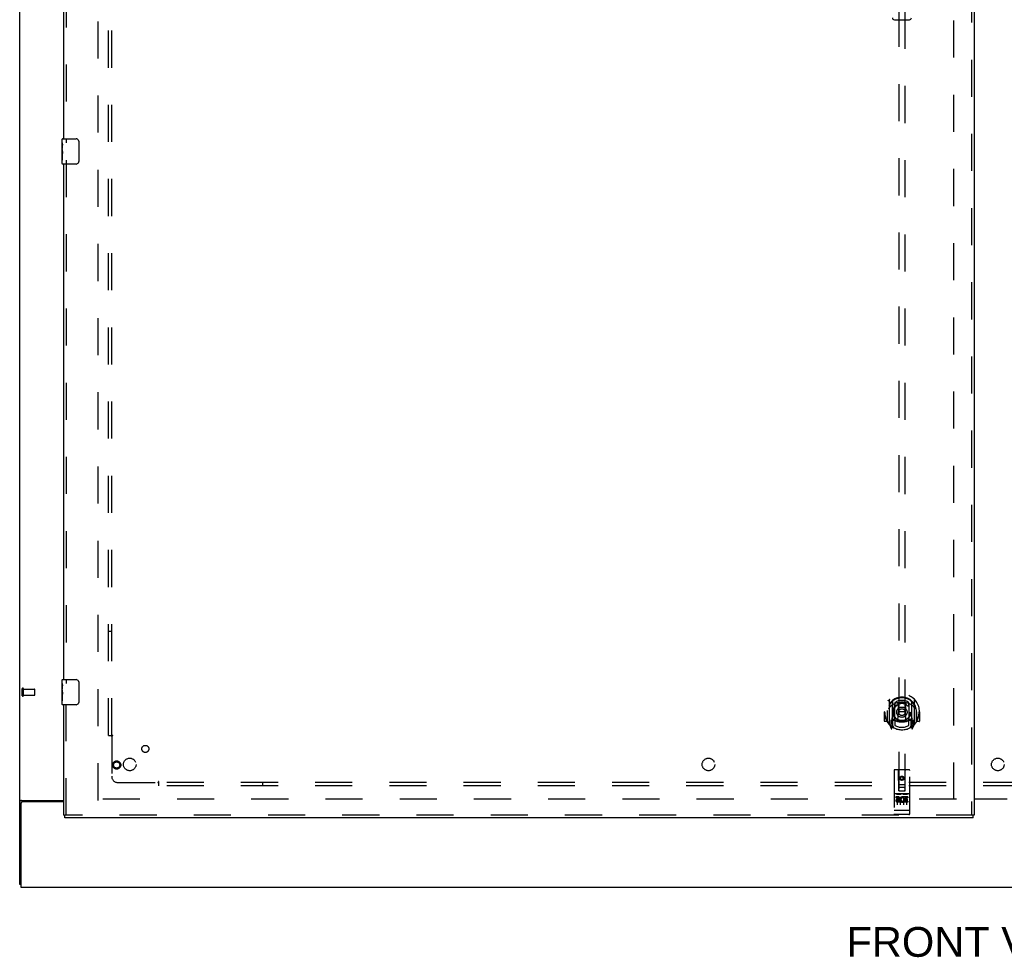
# Model space of a CAD drawing. Header units: inches. Extents: x 0 to 268, y 0 to 174.
# Tile 3 of 88: x 54 to 93, y 46 to 83. Entities that reach past the tile are written whole.
import ezdxf

# ---------------------------------------------------------------- set-up
doc = ezdxf.new("R2010")
doc.units = ezdxf.units.IN
doc.header["$LTSCALE"] = 14.749625
doc.header["$MEASUREMENT"] = 0
doc.linetypes.add('HIDDEN', pattern=[0.2, 0.1, -0.1])
doc.layers.get('0').update_dxf_attribs({"linetype": 'CONTINUOUS'})
for name, color, linetype in [('DEFAULT_2', 8, 'HIDDEN'), ('DIMENSIONS', 7, 'CONTINUOUS'), ('LEFTHAND_DOOR_ASSEMBLY', 7, 'CONTINUOUS'), ('SUBPANEL', 7, 'CONTINUOUS')]:
    doc.layers.add(name, color=color, linetype=linetype)
doc.styles.get("Standard").update_dxf_attribs({"font": 'arial.ttf'})

msp = doc.modelspace()

# ---------------------------------------------------------------- linework, layer by layer
at = {"color": 3, "linetype": 'Continuous'}
for p, q in [((54.158, 48.511), (54.158, 128.303)), ((54.21, 51.743), (54.21, 48.407)), ((54.228, 51.855), (55.908, 51.855)), ((55.908, 51.803), (54.27, 51.803)), ((92.096, 51.922), (93.408, 51.922)), ((93.408, 51.907), (92.096, 51.907)), ((54.21, 48.407), (131.856, 48.407))]:
    msp.add_line(p, q, dxfattribs=at)
at = {"color": 7, "linetype": 'Continuous'}
msp.add_line((54.21, 48.511), (54.158, 48.511), dxfattribs=at)
at = {"color": 3, "linetype": 'Continuous'}
for points in [[(54.194, 51.841), (54.19, 51.839), (54.186, 51.838), (54.182, 51.836), (54.179, 51.835), (54.176, 51.834), (54.173, 51.832), (54.17, 51.831), (54.167, 51.829), (54.165, 51.827), (54.163, 51.826), (54.162, 51.824), (54.161, 51.822), (54.16, 51.82), (54.159, 51.819), (54.158, 51.817), (54.158, 51.814)], [(54.228, 51.855), (54.226, 51.854), (54.224, 51.852), (54.221, 51.85), (54.218, 51.849), (54.214, 51.847), (54.21, 51.846), (54.206, 51.845), (54.202, 51.843), (54.194, 51.841)]]:
    msp.add_lwpolyline(points, dxfattribs=at)
msp.add_arc((54.27, 51.743), 0.06, 90, 180, dxfattribs=at)
at = {"layer": 'DEFAULT_2', "color": 8, "linetype": 'HIDDEN'}
for p, q in [((57.283, 51.855), (57.283, 124.959)), ((91.283, 51.886), (91.283, 124.928)), ((54.262, 56.015), (54.262, 56.299)), ((54.305, 56.015), (54.305, 56.299)), ((54.305, 56.281), (54.752, 56.281)), ((54.305, 56.033), (54.752, 56.033)), ((54.762, 56.043), (54.762, 56.271)), ((91.387, 51.907), (57.297, 51.907))]:
    msp.add_line(p, q, dxfattribs=at)
for centre, radius, start, end in [((54.284, 56.299), 0.0215, 360, 180), ((54.284, 56.015), 0.0215, 180, 0), ((54.752, 56.271), 0.01, 360, 90), ((54.752, 56.043), 0.01, 270, 0)]:
    msp.add_arc(centre, radius, start, end, dxfattribs=at)
at = {"layer": 'LEFTHAND_DOOR_ASSEMBLY', "color": 8, "linetype": 'HIDDEN'}
for p, q in [((91.992, 125.553), (91.992, 51.261)), ((56.012, 98.812), (56.012, 78.002)), ((89.096, 86.236), (89.096, 52.235)), ((89.346, 52.235), (89.346, 86.236)), ((56.012, 77.312), (56.012, 56.502)), ((56.012, 51.261), (56.012, 55.812)), ((88.721, 55.862), (88.721, 54.895)), ((88.838, 55.809), (88.838, 54.792)), ((88.846, 55.784), (88.846, 54.781)), ((88.938, 55.061), (88.938, 55.692)), ((88.946, 55.744), (88.946, 55.641)), ((89.058, 55.718), (89.088, 55.379)), ((89.383, 55.718), (89.353, 55.379)), ((89.496, 55.641), (89.496, 55.744)), ((89.503, 55.692), (89.503, 55.061)), ((89.596, 55.784), (89.596, 54.781)), ((89.603, 55.809), (89.603, 54.792)), ((89.721, 54.895), (89.721, 55.862)), ((88.536, 55.379), (88.521, 55.379)), ((88.521, 55.379), (88.521, 55.005)), ((88.638, 55.379), (88.653, 55.379)), ((88.638, 55.379), (88.638, 54.99)), ((88.646, 55.425), (88.646, 55.428)), ((88.646, 54.968), (88.646, 55.425)), ((89.058, 55.034), (89.088, 55.379)), ((89.353, 55.379), (89.088, 55.379)), ((89.384, 55.034), (89.353, 55.379)), ((89.803, 55.379), (89.788, 55.379)), ((89.796, 55.425), (89.796, 55.428)), ((89.796, 54.968), (89.796, 55.425)), ((89.803, 55.379), (89.803, 54.99)), ((89.921, 55.379), (89.906, 55.379)), ((89.921, 55.379), (89.921, 55.005)), ((88.638, 54.99), (88.536, 54.99)), ((88.638, 54.99), (88.646, 55.005)), ((88.725, 54.884), (88.795, 54.709)), ((88.838, 55.05), (88.778, 55.05)), ((88.778, 55.05), (88.778, 54.9)), ((88.778, 54.9), (88.846, 54.9)), ((88.816, 54.953), (88.787, 54.907)), ((88.817, 54.789), (88.821, 54.786)), ((88.824, 54.712), (88.838, 54.792)), ((88.916, 54.731), (88.846, 54.84)), ((88.848, 55.013), (88.848, 54.805)), ((88.938, 55.051), (88.866, 55.051)), ((88.934, 55.033), (88.868, 55.033)), ((88.946, 55.08), (88.946, 54.827)), ((89.496, 54.827), (89.496, 55.08)), ((89.576, 55.051), (89.503, 55.051)), ((89.573, 55.033), (89.507, 55.033)), ((89.596, 54.84), (89.526, 54.731)), ((89.593, 54.805), (89.593, 55.013)), ((89.596, 54.9), (89.663, 54.9)), ((89.663, 55.05), (89.603, 55.05)), ((89.603, 54.792), (89.618, 54.712)), ((89.624, 54.789), (89.625, 54.789)), ((89.625, 54.789), (89.625, 54.789)), ((89.625, 54.789), (89.625, 54.789)), ((89.655, 54.907), (89.626, 54.953)), ((89.646, 54.709), (89.716, 54.884)), ((89.663, 54.9), (89.663, 55.05)), ((89.795, 55.005), (89.803, 54.99)), ((89.906, 54.99), (89.803, 54.99)), ((88.908, 53.045), (88.908, 51.32)), ((89.503, 53.075), (88.938, 53.075)), ((89.094, 52.235), (89.091, 53.045)), ((89.347, 52.235), (89.351, 53.045)), ((89.533, 51.32), (89.533, 53.045)), ((89.093, 52.485), (89.348, 52.485)), ((89.221, 52.807), (89.158, 52.771)), ((89.158, 52.771), (89.168, 52.765)), ((89.158, 52.771), (89.158, 52.699)), ((89.158, 52.699), (89.168, 52.705)), ((89.158, 52.699), (89.221, 52.663)), ((89.221, 52.796), (89.168, 52.765)), ((89.168, 52.765), (89.168, 52.705)), ((89.168, 52.705), (89.221, 52.674)), ((89.283, 52.771), (89.221, 52.807)), ((89.221, 52.807), (89.221, 52.796)), ((89.273, 52.765), (89.221, 52.796)), ((89.221, 52.674), (89.273, 52.705)), ((89.221, 52.663), (89.283, 52.699)), ((89.221, 52.663), (89.221, 52.674)), ((89.283, 52.771), (89.273, 52.765)), ((89.273, 52.705), (89.273, 52.765)), ((89.283, 52.699), (89.273, 52.705)), ((89.283, 52.699), (89.283, 52.771)), ((89.503, 52.118), (88.938, 52.118)), ((89.01, 52.102), (89.182, 52.102)), ((89.094, 52.235), (89.116, 52.235)), ((89.116, 52.235), (89.326, 52.235)), ((89.306, 52.36), (89.136, 52.36)), ((89.26, 52.102), (89.432, 52.102)), ((89.326, 52.235), (89.347, 52.235)), ((89.076, 51.996), (88.984, 51.996)), ((88.984, 51.996), (88.984, 51.953)), ((89.076, 51.953), (88.984, 51.953)), ((89.033, 51.987), (89.033, 51.681)), ((89.08, 51.91), (89.034, 51.91)), ((89.076, 51.869), (89.048, 51.869)), ((89.14, 51.825), (89.048, 51.825)), ((89.14, 51.782), (89.048, 51.782)), ((89.14, 51.825), (89.14, 51.782)), ((89.158, 51.987), (89.158, 51.681)), ((89.272, 51.831), (89.289, 51.791)), ((89.283, 51.987), (89.283, 51.681)), ((89.297, 51.96), (89.284, 51.941)), ((89.293, 51.985), (89.297, 51.983)), ((89.453, 51.996), (89.297, 51.996)), ((89.297, 51.996), (89.297, 51.983)), ((89.297, 51.96), (89.297, 51.782)), ((89.453, 51.782), (89.297, 51.782)), ((89.453, 51.953), (89.339, 51.953)), ((89.339, 51.953), (89.339, 51.91)), ((89.431, 51.91), (89.339, 51.91)), ((89.431, 51.867), (89.339, 51.867)), ((89.339, 51.867), (89.339, 51.825)), ((89.453, 51.825), (89.339, 51.825)), ((89.408, 51.987), (89.408, 51.681)), ((89.431, 51.91), (89.431, 51.867)), ((89.453, 51.996), (89.453, 51.953)), ((89.453, 51.825), (89.453, 51.782)), ((88.926, 51.448), (88.925, 51.448)), ((88.927, 51.448), (88.926, 51.448)), ((88.928, 51.448), (88.927, 51.448)), ((88.929, 51.448), (88.928, 51.448)), ((88.928, 51.448), (88.928, 51.448)), ((88.93, 51.448), (88.929, 51.448)), ((88.931, 51.448), (88.93, 51.448)), ((88.932, 51.448), (88.931, 51.448)), ((88.933, 51.448), (88.932, 51.448)), ((88.932, 51.448), (88.932, 51.448)), ((88.934, 51.448), (88.933, 51.448)), ((88.935, 51.448), (88.934, 51.448)), ((88.936, 51.448), (88.935, 51.448)), ((88.937, 51.448), (88.936, 51.448)), ((88.938, 51.448), (88.937, 51.448)), ((88.937, 51.448), (88.937, 51.448)), ((89.504, 51.448), (88.938, 51.448)), ((89.503, 51.29), (88.938, 51.29)), ((89.504, 51.448), (89.505, 51.448)), ((89.505, 51.448), (89.506, 51.448)), ((89.505, 51.448), (89.505, 51.448)), ((89.506, 51.448), (89.507, 51.448)), ((89.507, 51.448), (89.508, 51.448)), ((89.508, 51.448), (89.509, 51.448)), ((89.509, 51.448), (89.51, 51.448)), ((89.51, 51.448), (89.511, 51.448)), ((89.51, 51.448), (89.51, 51.448)), ((89.511, 51.448), (89.512, 51.448)), ((89.512, 51.448), (89.513, 51.448)), ((89.513, 51.448), (89.514, 51.448)), ((89.514, 51.448), (89.515, 51.448)), ((89.514, 51.448), (89.514, 51.448)), ((89.515, 51.448), (89.516, 51.448)), ((89.516, 51.448), (89.517, 51.448)), ((89.517, 51.448), (89.517, 51.449)), ((92.054, 51.261), (55.95, 51.261))]:
    msp.add_line(p, q, dxfattribs=at)
at = {"layer": 'LEFTHAND_DOOR_ASSEMBLY', "color": 3, "linetype": 'Continuous'}
for p, q in [((92.096, 125.553), (92.096, 51.261)), ((55.908, 78.157), (55.908, 98.657)), ((55.908, 56.657), (55.908, 77.157)), ((55.908, 51.261), (55.908, 55.657)), ((92.054, 51.157), (55.95, 51.157))]:
    msp.add_line(p, q, dxfattribs=at)
at = {"layer": 'LEFTHAND_DOOR_ASSEMBLY', "color": 7, "linetype": 'Continuous'}
for p, q in [((88.921, 82.895), (89.521, 82.895)), ((55.848, 77.997), (55.848, 78.142)), ((55.848, 77.739), (55.848, 77.996)), ((55.854, 77.94), (55.848, 77.94)), ((55.855, 77.772), (55.855, 77.909)), ((55.863, 78.157), (56.403, 78.157)), ((56.503, 78.057), (56.503, 77.257)), ((55.848, 77.772), (55.855, 77.772)), ((55.848, 77.172), (55.848, 77.736)), ((55.85, 77.709), (55.848, 77.709)), ((55.848, 77.578), (55.854, 77.578)), ((55.848, 77.542), (55.855, 77.542)), ((55.855, 77.311), (55.855, 77.542)), ((55.848, 77.479), (55.855, 77.479)), ((55.848, 77.311), (55.855, 77.311)), ((56.403, 77.157), (55.863, 77.157)), ((55.848, 56.497), (55.848, 56.642)), ((55.848, 56.239), (55.848, 56.496)), ((55.854, 56.44), (55.848, 56.44)), ((55.855, 56.272), (55.855, 56.409)), ((55.863, 56.657), (56.403, 56.657)), ((56.503, 56.557), (56.503, 55.757)), ((55.848, 56.272), (55.855, 56.272)), ((55.848, 55.672), (55.848, 56.236)), ((55.85, 56.209), (55.848, 56.209)), ((55.848, 56.078), (55.854, 56.078)), ((55.848, 56.042), (55.855, 56.042)), ((55.848, 55.979), (55.855, 55.979)), ((55.855, 55.811), (55.855, 56.042)), ((55.848, 55.811), (55.855, 55.811)), ((56.403, 55.657), (55.863, 55.657)), ((55.908, 51.261), (55.95, 51.261)), ((55.95, 51.157), (55.95, 51.261)), ((92.096, 51.261), (92.054, 51.261)), ((92.054, 51.157), (92.054, 51.261))]:
    msp.add_line(p, q, dxfattribs=at)
for points in [[(55.848, 77.996), (55.848, 77.993), (55.849, 77.988), (55.849, 77.983), (55.851, 77.97)], [(55.851, 77.97), (55.852, 77.962), (55.853, 77.954), (55.854, 77.945)], [(55.854, 77.945), (55.854, 77.936), (55.855, 77.927), (55.855, 77.918), (55.855, 77.909)], [(56.497, 78.093), (56.499, 78.088), (56.5, 78.082), (56.501, 78.076), (56.502, 78.07), (56.503, 78.063), (56.503, 78.057)], [(55.848, 77.739), (55.848, 77.731), (55.849, 77.722), (55.85, 77.711)], [(55.85, 77.711), (55.853, 77.678), (55.853, 77.666), (55.854, 77.653), (55.855, 77.641), (55.855, 77.628), (55.855, 77.615), (55.855, 77.602), (55.855, 77.59), (55.854, 77.577), (55.853, 77.565), (55.853, 77.553)], [(56.503, 77.257), (56.503, 77.251), (56.502, 77.245), (56.501, 77.239), (56.5, 77.233), (56.499, 77.227), (56.497, 77.221)], [(55.848, 56.496), (55.848, 56.493), (55.849, 56.488), (55.849, 56.483), (55.851, 56.47)], [(55.851, 56.47), (55.852, 56.462), (55.853, 56.454), (55.854, 56.445)], [(55.854, 56.445), (55.854, 56.436), (55.855, 56.427), (55.855, 56.418), (55.855, 56.409)], [(56.497, 56.593), (56.499, 56.588), (56.5, 56.582), (56.501, 56.576), (56.502, 56.57), (56.503, 56.563), (56.503, 56.557)], [(55.848, 56.239), (55.848, 56.231), (55.849, 56.222), (55.85, 56.211)], [(55.85, 56.211), (55.853, 56.178), (55.853, 56.166), (55.854, 56.153), (55.855, 56.141), (55.855, 56.128), (55.855, 56.115), (55.855, 56.102), (55.855, 56.09), (55.854, 56.077), (55.853, 56.065), (55.853, 56.053)], [(56.503, 55.757), (56.503, 55.751), (56.502, 55.745), (56.501, 55.739), (56.5, 55.733), (56.499, 55.727), (56.497, 55.721)]]:
    msp.add_lwpolyline(points, dxfattribs=at)
at = {"layer": 'LEFTHAND_DOOR_ASSEMBLY', "color": 8, "linetype": 'HIDDEN'}
for points in [[(88.675, 55.817), (88.676, 55.818), (88.677, 55.819), (88.677, 55.82), (88.678, 55.821), (88.679, 55.822), (88.68, 55.822), (88.68, 55.823), (88.681, 55.824), (88.682, 55.825), (88.683, 55.825), (88.683, 55.826), (88.684, 55.827), (88.685, 55.828), (88.686, 55.828), (88.687, 55.829), (88.687, 55.83), (88.688, 55.83), (88.689, 55.831), (88.69, 55.832), (88.691, 55.832), (88.692, 55.833), (88.692, 55.833), (88.693, 55.834), (88.694, 55.834), (88.695, 55.835), (88.696, 55.836), (88.697, 55.836), (88.698, 55.837), (88.699, 55.837), (88.7, 55.838), (88.7, 55.838), (88.701, 55.838), (88.702, 55.839), (88.703, 55.839)], [(88.766, 55.594), (88.765, 55.592), (88.763, 55.591), (88.762, 55.59), (88.76, 55.588), (88.759, 55.587), (88.757, 55.585), (88.755, 55.583), (88.754, 55.582), (88.752, 55.58), (88.75, 55.578), (88.748, 55.576), (88.746, 55.574), (88.744, 55.572), (88.743, 55.57), (88.741, 55.567), (88.739, 55.565), (88.736, 55.563), (88.734, 55.56), (88.732, 55.557), (88.73, 55.555), (88.728, 55.552), (88.726, 55.549), (88.723, 55.546), (88.721, 55.543), (88.719, 55.539), (88.716, 55.536), (88.714, 55.532), (88.711, 55.528), (88.708, 55.525), (88.706, 55.52), (88.703, 55.516), (88.7, 55.512), (88.697, 55.507), (88.694, 55.502), (88.691, 55.497), (88.688, 55.492)], [(89.033, 55.735), (89.038, 55.737), (89.044, 55.738), (89.049, 55.74), (89.055, 55.741), (89.06, 55.742), (89.065, 55.744), (89.071, 55.745), (89.076, 55.746), (89.082, 55.747), (89.087, 55.748), (89.093, 55.749), (89.098, 55.75), (89.104, 55.751), (89.109, 55.752), (89.115, 55.753), (89.12, 55.754), (89.126, 55.755), (89.131, 55.755), (89.137, 55.756), (89.143, 55.757), (89.148, 55.757), (89.154, 55.758), (89.159, 55.758), (89.165, 55.759), (89.17, 55.759), (89.176, 55.76), (89.182, 55.76), (89.187, 55.76), (89.193, 55.761), (89.198, 55.761), (89.204, 55.761), (89.21, 55.761), (89.215, 55.761), (89.221, 55.761), (89.226, 55.761), (89.232, 55.761), (89.238, 55.761), (89.243, 55.761), (89.249, 55.761), (89.254, 55.76), (89.26, 55.76), (89.266, 55.76), (89.271, 55.759), (89.277, 55.759), (89.282, 55.758), (89.288, 55.758), (89.293, 55.757), (89.299, 55.757), (89.305, 55.756), (89.31, 55.755), (89.316, 55.755), (89.321, 55.754), (89.327, 55.753), (89.332, 55.752), (89.338, 55.751), (89.343, 55.75), (89.349, 55.749), (89.354, 55.748), (89.36, 55.747), (89.365, 55.746), (89.371, 55.745), (89.376, 55.744), (89.382, 55.742), (89.387, 55.741), (89.393, 55.74), (89.398, 55.738), (89.403, 55.737), (89.409, 55.735)], [(89.753, 55.492), (89.75, 55.497), (89.747, 55.502), (89.744, 55.507), (89.741, 55.512), (89.739, 55.516), (89.736, 55.52), (89.733, 55.525), (89.73, 55.528), (89.728, 55.532), (89.725, 55.536), (89.723, 55.539), (89.721, 55.543), (89.718, 55.546), (89.716, 55.549), (89.714, 55.552), (89.712, 55.555), (89.709, 55.557), (89.707, 55.56), (89.705, 55.563), (89.703, 55.565), (89.701, 55.567), (89.699, 55.57), (89.697, 55.572), (89.695, 55.574), (89.693, 55.576), (89.692, 55.578), (89.69, 55.58), (89.688, 55.582), (89.686, 55.583), (89.685, 55.585), (89.683, 55.587), (89.681, 55.588), (89.68, 55.59), (89.678, 55.591), (89.677, 55.592), (89.675, 55.594)], [(89.738, 55.839), (89.739, 55.839), (89.74, 55.838), (89.741, 55.838), (89.742, 55.838), (89.743, 55.837), (89.744, 55.837), (89.745, 55.836), (89.746, 55.836), (89.747, 55.835), (89.747, 55.834), (89.748, 55.834), (89.749, 55.833), (89.75, 55.833), (89.751, 55.832), (89.752, 55.832), (89.753, 55.831), (89.753, 55.83), (89.754, 55.83), (89.755, 55.829), (89.756, 55.828), (89.757, 55.828), (89.757, 55.827), (89.758, 55.826), (89.759, 55.825), (89.76, 55.825), (89.76, 55.824), (89.761, 55.823), (89.762, 55.822), (89.763, 55.822), (89.763, 55.821), (89.764, 55.82), (89.765, 55.819), (89.765, 55.818), (89.766, 55.817)], [(88.703, 54.918), (88.702, 54.918), (88.701, 54.919), (88.7, 54.919), (88.7, 54.92), (88.699, 54.92), (88.698, 54.921), (88.697, 54.921), (88.696, 54.922), (88.695, 54.922), (88.694, 54.923), (88.693, 54.923), (88.692, 54.924), (88.692, 54.925), (88.691, 54.925), (88.69, 54.926), (88.689, 54.926), (88.688, 54.927), (88.687, 54.928), (88.687, 54.928), (88.686, 54.929), (88.685, 54.93), (88.684, 54.93), (88.683, 54.931), (88.683, 54.932), (88.682, 54.933), (88.681, 54.933), (88.68, 54.934), (88.68, 54.935), (88.679, 54.936), (88.678, 54.937), (88.677, 54.937), (88.677, 54.938), (88.676, 54.939), (88.675, 54.94)], [(89.766, 54.94), (89.765, 54.939), (89.765, 54.938), (89.764, 54.937), (89.763, 54.937), (89.763, 54.936), (89.762, 54.935), (89.761, 54.934), (89.76, 54.933), (89.76, 54.933), (89.759, 54.932), (89.758, 54.931), (89.757, 54.93), (89.757, 54.93), (89.756, 54.929), (89.755, 54.928), (89.754, 54.928), (89.753, 54.927), (89.753, 54.926), (89.752, 54.926), (89.751, 54.925), (89.75, 54.925), (89.749, 54.924), (89.748, 54.923), (89.747, 54.923), (89.747, 54.922), (89.746, 54.922), (89.745, 54.921), (89.744, 54.921), (89.743, 54.92), (89.742, 54.92), (89.741, 54.919), (89.74, 54.919), (89.739, 54.918), (89.738, 54.918)], [(89.003, 52.1), (89.003, 52.101), (89.003, 52.101), (89.004, 52.101), (89.004, 52.101), (89.004, 52.101), (89.004, 52.101), (89.004, 52.101), (89.004, 52.101), (89.004, 52.101), (89.004, 52.101), (89.004, 52.101), (89.004, 52.101), (89.005, 52.101), (89.005, 52.101), (89.005, 52.101), (89.005, 52.101), (89.005, 52.101), (89.005, 52.101), (89.005, 52.101), (89.005, 52.101), (89.006, 52.101), (89.006, 52.101), (89.006, 52.101), (89.006, 52.101), (89.006, 52.101), (89.006, 52.101), (89.006, 52.101), (89.007, 52.101), (89.007, 52.101), (89.007, 52.101), (89.007, 52.102), (89.007, 52.102), (89.007, 52.102), (89.008, 52.102), (89.008, 52.102), (89.008, 52.102), (89.008, 52.102), (89.008, 52.102), (89.008, 52.102), (89.009, 52.102), (89.009, 52.102), (89.009, 52.102), (89.009, 52.102), (89.009, 52.102), (89.01, 52.102)], [(89.182, 52.102), (89.182, 52.102), (89.182, 52.102), (89.182, 52.102), (89.183, 52.102), (89.183, 52.102), (89.183, 52.102), (89.183, 52.102), (89.183, 52.102), (89.184, 52.102), (89.184, 52.102), (89.184, 52.102), (89.184, 52.102), (89.184, 52.102), (89.184, 52.102), (89.185, 52.102), (89.185, 52.101), (89.185, 52.101), (89.185, 52.101), (89.185, 52.101), (89.185, 52.101), (89.185, 52.101), (89.186, 52.101), (89.186, 52.101), (89.186, 52.101), (89.186, 52.101), (89.186, 52.101), (89.186, 52.101), (89.186, 52.101), (89.187, 52.101), (89.187, 52.101), (89.187, 52.101), (89.187, 52.101), (89.187, 52.101), (89.187, 52.101), (89.187, 52.101), (89.187, 52.101), (89.187, 52.101), (89.188, 52.101), (89.188, 52.101), (89.188, 52.101), (89.188, 52.101), (89.188, 52.101), (89.188, 52.101), (89.188, 52.101), (89.188, 52.101), (89.188, 52.1)], [(89.253, 52.1), (89.253, 52.101), (89.253, 52.101), (89.254, 52.101), (89.254, 52.101), (89.254, 52.101), (89.254, 52.101), (89.254, 52.101), (89.254, 52.101), (89.254, 52.101), (89.254, 52.101), (89.254, 52.101), (89.254, 52.101), (89.255, 52.101), (89.255, 52.101), (89.255, 52.101), (89.255, 52.101), (89.255, 52.101), (89.255, 52.101), (89.255, 52.101), (89.255, 52.101), (89.256, 52.101), (89.256, 52.101), (89.256, 52.101), (89.256, 52.101), (89.256, 52.101), (89.256, 52.101), (89.256, 52.101), (89.257, 52.101), (89.257, 52.101), (89.257, 52.101), (89.257, 52.102), (89.257, 52.102), (89.257, 52.102), (89.258, 52.102), (89.258, 52.102), (89.258, 52.102), (89.258, 52.102), (89.258, 52.102), (89.258, 52.102), (89.259, 52.102), (89.259, 52.102), (89.259, 52.102), (89.259, 52.102), (89.259, 52.102), (89.26, 52.102)], [(89.432, 52.102), (89.432, 52.102), (89.432, 52.102), (89.432, 52.102), (89.433, 52.102), (89.433, 52.102), (89.433, 52.102), (89.433, 52.102), (89.433, 52.102), (89.434, 52.102), (89.434, 52.102), (89.434, 52.102), (89.434, 52.102), (89.434, 52.102), (89.434, 52.102), (89.435, 52.102), (89.435, 52.101), (89.435, 52.101), (89.435, 52.101), (89.435, 52.101), (89.435, 52.101), (89.435, 52.101), (89.436, 52.101), (89.436, 52.101), (89.436, 52.101), (89.436, 52.101), (89.436, 52.101), (89.436, 52.101), (89.436, 52.101), (89.437, 52.101), (89.437, 52.101), (89.437, 52.101), (89.437, 52.101), (89.437, 52.101), (89.437, 52.101), (89.437, 52.101), (89.437, 52.101), (89.437, 52.101), (89.438, 52.101), (89.438, 52.101), (89.438, 52.101), (89.438, 52.101), (89.438, 52.101), (89.438, 52.101), (89.438, 52.101), (89.438, 52.101), (89.438, 52.1)], [(88.925, 51.448), (88.925, 51.448), (88.924, 51.449), (88.924, 51.449), (88.923, 51.449), (88.923, 51.449), (88.923, 51.449), (88.922, 51.449), (88.922, 51.449), (88.922, 51.449), (88.921, 51.449), (88.921, 51.449), (88.921, 51.449), (88.92, 51.449), (88.92, 51.449), (88.92, 51.449), (88.919, 51.449), (88.919, 51.449), (88.919, 51.449), (88.918, 51.45), (88.918, 51.45), (88.918, 51.45), (88.917, 51.45), (88.917, 51.45), (88.917, 51.45), (88.916, 51.45), (88.916, 51.45), (88.916, 51.45), (88.916, 51.45), (88.915, 51.45), (88.915, 51.45), (88.915, 51.45), (88.915, 51.451), (88.914, 51.451), (88.914, 51.451), (88.914, 51.451), (88.914, 51.451), (88.913, 51.451), (88.913, 51.451), (88.913, 51.451), (88.913, 51.451), (88.912, 51.451), (88.912, 51.451), (88.912, 51.452), (88.912, 51.452), (88.912, 51.452), (88.911, 51.452), (88.911, 51.452), (88.911, 51.452), (88.911, 51.452), (88.911, 51.452), (88.911, 51.452), (88.91, 51.452), (88.91, 51.452), (88.91, 51.453), (88.91, 51.453), (88.91, 51.453), (88.91, 51.453), (88.91, 51.453), (88.909, 51.453), (88.909, 51.453), (88.909, 51.453), (88.909, 51.453), (88.909, 51.453), (88.909, 51.454), (88.909, 51.454), (88.909, 51.454), (88.909, 51.454), (88.909, 51.454), (88.909, 51.454), (88.909, 51.454), (88.908, 51.454), (88.908, 51.454), (88.908, 51.454), (88.908, 51.455), (88.908, 51.455), (88.908, 51.455), (88.908, 51.455), (88.908, 51.455), (88.908, 51.455)], [(89.517, 51.449), (89.518, 51.449), (89.518, 51.449), (89.519, 51.449), (89.519, 51.449), (89.519, 51.449), (89.52, 51.449), (89.52, 51.449), (89.52, 51.449), (89.521, 51.449), (89.521, 51.449), (89.521, 51.449), (89.522, 51.449), (89.522, 51.449), (89.522, 51.449), (89.523, 51.449), (89.523, 51.449), (89.523, 51.45), (89.524, 51.45), (89.524, 51.45), (89.524, 51.45), (89.525, 51.45), (89.525, 51.45), (89.525, 51.45), (89.525, 51.45), (89.526, 51.45), (89.526, 51.45), (89.526, 51.45), (89.526, 51.45), (89.527, 51.45), (89.527, 51.451), (89.527, 51.451), (89.528, 51.451), (89.528, 51.451), (89.528, 51.451), (89.528, 51.451), (89.528, 51.451), (89.529, 51.451), (89.529, 51.451), (89.529, 51.451), (89.529, 51.451), (89.53, 51.452), (89.53, 51.452), (89.53, 51.452), (89.53, 51.452), (89.53, 51.452), (89.531, 51.452), (89.531, 51.452), (89.531, 51.452), (89.531, 51.452), (89.531, 51.452), (89.531, 51.452), (89.531, 51.453), (89.532, 51.453), (89.532, 51.453), (89.532, 51.453), (89.532, 51.453), (89.532, 51.453), (89.532, 51.453), (89.532, 51.453), (89.532, 51.453), (89.533, 51.453), (89.533, 51.454), (89.533, 51.454), (89.533, 51.454), (89.533, 51.454), (89.533, 51.454), (89.533, 51.454), (89.533, 51.454), (89.533, 51.454), (89.533, 51.454), (89.533, 51.454), (89.533, 51.455), (89.533, 51.455), (89.533, 51.455), (89.533, 51.455), (89.533, 51.455), (89.533, 51.455)]]:
    msp.add_lwpolyline(points, dxfattribs=at)
for centre, radius in [((89.221, 55.361), 0.35), ((89.221, 55.361), 0.335), ((89.221, 55.361), 0.205), ((89.221, 55.361), 0.133), ((58.012, 53.261), 0.164), ((58.012, 53.261), 0.124), ((89.221, 52.735), 0.085), ((89.221, 52.735), 0.0845)]:
    msp.add_circle(centre, radius, dxfattribs=at)
at = {"layer": 'LEFTHAND_DOOR_ASSEMBLY', "color": 7, "linetype": 'Continuous'}
for centre, radius, start, end in [((88.921, 82.974), 0.0787, 181, 270), ((89.521, 82.974), 0.0787, 270, 359), ((55.863, 78.142), 0.015, 90, 180), ((56.403, 78.057), 0.1, 21.1999, 90), ((55.863, 77.172), 0.015, 180, 270), ((56.403, 77.257), 0.1, 270, 338.7946), ((55.863, 56.642), 0.015, 90, 180), ((56.403, 56.557), 0.1, 21.1999, 90), ((55.863, 55.672), 0.015, 180, 270), ((56.403, 55.757), 0.1, 270, 338.7946)]:
    msp.add_arc(centre, radius, start, end, dxfattribs=at)
at = {"layer": 'LEFTHAND_DOOR_ASSEMBLY', "color": 8, "linetype": 'HIDDEN'}
for centre, radius, start, end in [((89.221, 55.379), 0.7, 305.5126, 234.4874), ((89.221, 55.376), 0.583, 0.2464, 179.7536), ((89.221, 55.351), 0.58, 7.6622, 172.3378), ((88.736, 55.862), 0.015, 135.0748, 180), ((89.221, 55.061), 0.7, 49.529, 130.471), ((88.853, 55.809), 0.015, 130.3587, 180), ((88.866, 55.784), 0.02, 129.3378, 179.9984), ((88.953, 55.692), 0.015, 112.9863, 180), ((89.221, 55.351), 0.48, 55.0461, 124.9539), ((88.976, 55.641), 0.03, 180, 311.1261), ((89.221, 55.361), 0.343, 48.8739, 131.1261), ((89.038, 55.716), 0.02, 5.0796, 105.5752), ((89.403, 55.716), 0.02, 74.4248, 174.9204), ((89.466, 55.641), 0.03, 228.8739, 360), ((89.488, 55.692), 0.015, 0, 67.0137), ((89.576, 55.784), 0.02, 0, 50.6594), ((89.588, 55.809), 0.015, 0, 49.6413), ((89.706, 55.862), 0.015, 0, 44.9252), ((89.221, 55.379), 0.685, 180, 213.0115), ((88.666, 55.425), 0.02, 172.3378, 180), ((89.221, 55.379), 0.685, 326.9885, 360), ((89.776, 55.425), 0.02, 0, 7.6622), ((88.536, 55.005), 0.015, 180, 270), ((88.666, 54.968), 0.02, 180, 215.2961), ((89.221, 55.361), 0.7, 215.2961, 324.7039), ((88.736, 54.895), 0.015, 180, 224.9252), ((88.791, 54.905), 0.005, 147.3208, 270), ((89.221, 55.691), 0.7, 233.2319, 306.7681), ((88.826, 54.825), 0.02, 234.4874, 360), ((88.658, 55.055), 0.188, 327.3208, 360), ((88.828, 54.805), 0.02, 234.7457, 360), ((88.866, 55.031), 0.02, 90, 180), ((88.868, 55.013), 0.02, 90, 180), ((88.934, 55.013), 0.02, 66.536, 90), ((88.953, 55.061), 0.015, 180, 247.0137), ((89.221, 55.673), 0.7, 246.536, 293.464), ((88.976, 55.08), 0.03, 48.8739, 180), ((89.221, 55.361), 0.6, 242.7204, 297.2796), ((89.221, 55.361), 0.343, 228.8739, 311.1261), ((89.038, 55.036), 0.02, 254.3869, 354.9204), ((89.404, 55.036), 0.02, 185.0796, 285.6131), ((89.466, 55.08), 0.03, 0, 131.1261), ((89.488, 55.061), 0.015, 292.9863, 360), ((89.507, 55.013), 0.02, 90, 113.464), ((89.573, 55.013), 0.02, 0, 90), ((89.576, 55.031), 0.02, 0, 90), ((89.613, 54.805), 0.02, 180, 305.2543), ((89.784, 55.055), 0.188, 180, 212.6792), ((89.616, 54.825), 0.02, 180, 305.5126), ((89.651, 54.905), 0.005, 270, 32.6792), ((89.706, 54.895), 0.015, 315.0748, 360), ((89.776, 54.968), 0.02, 324.7039, 360), ((89.906, 55.005), 0.015, 270, 360), ((88.809, 54.714), 0.015, 201.8041, 350), ((88.866, 54.781), 0.02, 180, 238.5295), ((89.576, 54.781), 0.02, 301.4688, 359.9992), ((89.632, 54.714), 0.015, 190, 338.1959), ((88.938, 53.045), 0.03, 90, 180), ((89.061, 53.045), 0.03, 0, 90), ((89.381, 53.045), 0.03, 90, 180), ((89.503, 53.045), 0.03, 0, 90), ((88.938, 52.148), 0.03, 180, 270), ((89.136, 52.32), 0.04, 90, 180), ((89.136, 52.275), 0.04, 180, 270), ((89.306, 52.32), 0.04, 0, 90), ((89.306, 52.275), 0.04, 270, 360), ((89.503, 52.148), 0.03, 270, 360), ((89.048, 51.847), 0.0644, 102.2995, 270.0775), ((89.048, 51.847), 0.0219, 89.9011, 270), ((89.076, 51.932), 0.0635, 270, 90), ((89.076, 51.931), 0.0219, 280.307, 90), ((89.247, 51.889), 0.107, 64.2636, 293.4027), ((89.247, 51.889), 0.0639, 54.8895, 293.4026), ((88.938, 51.32), 0.03, 180, 270), ((89.503, 51.32), 0.03, 270, 360)]:
    msp.add_arc(centre, radius, start, end, dxfattribs=at)
at = {"layer": 'LEFTHAND_DOOR_ASSEMBLY', "color": 7, "linetype": 'Continuous'}
for centre in [(56.111, 77.573), (56.111, 56.073)]:
    msp.add_ellipse(centre, major_axis=(0.263, 0), ratio=0.432808, start_param=3.141593, end_param=3.321581, dxfattribs=at)
at = {"layer": 'SUBPANEL', "color": 8, "linetype": 'HIDDEN'}
for p, q in [((57.69, 54.438), (57.69, 122.376)), ((57.815, 54.438), (57.815, 122.376)), ((57.815, 58.563), (57.69, 58.563)), ((57.69, 54.438), (57.776, 54.438)), ((57.776, 54.438), (57.855, 54.438)), ((57.796, 54.421), (57.803, 54.414)), ((57.815, 54.403), (57.815, 52.813)), ((58.065, 52.563), (59.654, 52.563)), ((59.69, 52.525), (59.69, 52.604)), ((126.377, 52.563), (59.69, 52.563)), ((59.69, 52.438), (59.69, 52.525)), ((126.377, 52.438), (59.69, 52.438)), ((63.815, 52.563), (63.815, 52.438))]:
    msp.add_line(p, q, dxfattribs=at)
for points in [[(57.776, 54.438), (57.778, 54.437), (57.781, 54.435), (57.783, 54.433), (57.785, 54.431), (57.787, 54.43), (57.789, 54.428), (57.791, 54.426), (57.793, 54.425), (57.794, 54.423), (57.796, 54.421)], [(57.803, 54.414), (57.805, 54.412), (57.807, 54.41), (57.809, 54.408), (57.811, 54.406), (57.813, 54.405), (57.815, 54.403)], [(57.828, 54.413), (57.826, 54.411), (57.823, 54.409), (57.821, 54.408), (57.818, 54.406), (57.816, 54.405), (57.815, 54.403)], [(57.855, 54.438), (57.855, 54.436), (57.854, 54.435), (57.853, 54.433), (57.852, 54.431), (57.851, 54.429), (57.849, 54.428), (57.848, 54.426), (57.846, 54.424), (57.844, 54.423), (57.842, 54.421), (57.84, 54.42), (57.838, 54.419), (57.836, 54.417), (57.833, 54.416), (57.828, 54.413)], [(59.667, 52.582), (59.664, 52.577), (59.662, 52.575), (59.661, 52.572), (59.659, 52.57), (59.657, 52.567), (59.656, 52.565), (59.654, 52.563)], [(59.667, 52.55), (59.665, 52.552), (59.663, 52.554), (59.661, 52.556), (59.659, 52.558), (59.657, 52.56), (59.656, 52.562), (59.654, 52.563)], [(59.69, 52.604), (59.688, 52.604), (59.686, 52.603), (59.684, 52.602), (59.682, 52.601), (59.68, 52.599), (59.679, 52.598), (59.677, 52.596), (59.675, 52.595), (59.674, 52.593), (59.673, 52.591), (59.671, 52.589), (59.67, 52.587), (59.668, 52.585), (59.667, 52.582)], [(59.69, 52.525), (59.688, 52.527), (59.686, 52.53), (59.684, 52.532), (59.683, 52.534), (59.681, 52.536), (59.679, 52.538), (59.677, 52.54), (59.676, 52.541), (59.674, 52.543), (59.673, 52.545), (59.667, 52.55)]]:
    msp.add_lwpolyline(points, dxfattribs=at)
for centre, radius in [((59.152, 53.901), 0.141), ((58.533, 53.282), 0.25), ((81.533, 53.282), 0.25), ((93.033, 53.282), 0.25)]:
    msp.add_circle(centre, radius, dxfattribs=at)
msp.add_arc((58.065, 52.813), 0.25, 180, 270, dxfattribs=at)

# ---------------------------------------------------------------- texts
at = {"layer": 'DIMENSIONS', "color": 2, "linetype": 'Continuous', "insert": (92.205, 46.818), "char_height": 1.1831, "width": 10.35344, "attachment_point": 2, "line_spacing_factor": 0.9}
msp.add_mtext('FRONT VIEW', dxfattribs=at)

doc.saveas('drawing.dxf')
